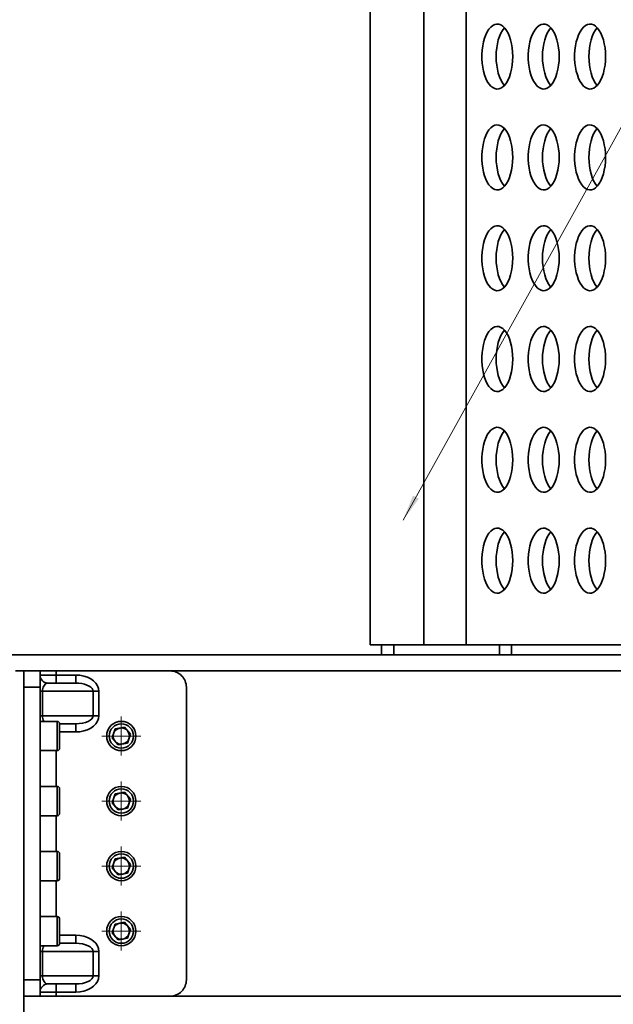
# Model space of a CAD drawing. Header units: millimetres. Extents: x -14862 to 14862, y -10512 to 10512.
# Tile 148 of 199: x 954 to 1319, y 6981 to 7586. Entities that reach past the tile are written whole.
import ezdxf

# ---------------------------------------------------------------- set-up
doc = ezdxf.new("R2010")
doc.units = ezdxf.units.MM
doc.header["$LTSCALE"] = 4
doc.linetypes.add('点画线', pattern=[18, 12, -2, 2, -2])
doc.layers.get('0').update_dxf_attribs({"lineweight": 18})
for name, color, linetype, lineweight in [('中心线层', 1, '点画线', 18), ('几何体', 7, 'Continuous', 35), ('尺寸线层', 3, 'Continuous', 18), ('注释', 3, 'Continuous', 18)]:
    doc.layers.add(name, color=color, linetype=linetype, lineweight=lineweight)
doc.styles.add('标准', font='txt', dxfattribs={"width": 0.667})
doc.dimstyles.new('GB_尺寸', dxfattribs={"dimtxt": 3.5, "dimasz": 4, "dimexe": 2, "dimexo": 0, "dimtad": 1, "dimdsep": 46, "dimtxsty": '标准', "dimblk": '_CAXARROW', "dimcen": 0, "dimdle": 8, "dimazin": 2, "dimtfac": 0.707107, "dimtdec": 3, "dimtmove": 2, "dimatfit": 3, "dimfxl": 0, "dimfrac": 2, "dimtolj": 1, "dimarcsym": 0})

# ---------------------------------------------------------------- blocks, each defined once
blk = doc.blocks.new('*X124')
at = {"layer": '注释', "linetype": 'Continuous'}
blk.add_hatch(color=0, dxfattribs=at).paths.add_polyline_path([(-842.85, -1519.14), (-836.71, -1503.88), (-833.15, -1505.86)], flags=0)
at = {"layer": '注释', "color": 0, "linetype": 'Continuous'}
blk.add_line((-842.85, -1519.14), (0, 0), dxfattribs=at)
blk = doc.blocks.new('*X145')
at = {"layer": '尺寸线层'}
for points in [[(-11533.86, 4553.62), (-11433.86, 4566.12), (-11433.86, 4541.12)], [(4383.67, 4553.62), (4283.67, 4566.12), (4283.67, 4541.12)]]:
    blk.add_hatch(color=0, dxfattribs=at).paths.add_polyline_path(points, flags=0)
at = {"layer": '尺寸线层', "color": 0}
for p, q in [((4383.67, 7085.9), (4383.67, 4503.62)), ((-11533.86, 5485.9), (-11533.86, 4503.62)), ((-11533.86, 4553.62), (4383.67, 4553.62))]:
    blk.add_line(p, q, dxfattribs=at)
at = {"layer": '尺寸线层', "color": 0, "insert": (-3575.1, 4612.75), "char_height": 87.5, "width": 423.3401, "attachment_point": 5, "line_spacing_factor": 1.15057, "style": '标准'}
blk.add_mtext('\\T1.1;15950', dxfattribs=at)
blk = doc.blocks.new('_CAXARROW')
blk.add_hatch(color=0).paths.add_polyline_path([(0, 0), (-1, 0.125), (-1, -0.125)], flags=0)

msp = doc.modelspace()

# ---------------------------------------------------------------- linework, layer by layer
at = {"layer": '中心线层'}
for p, q in [((1016.141, 7133.9), (1016.141, 7157.9)), ((1004.141, 7145.9), (1028.141, 7145.9)), ((1016.141, 7093.9), (1016.141, 7117.9)), ((1004.141, 7105.9), (1028.141, 7105.9)), ((1016.141, 7053.9), (1016.141, 7077.9)), ((1004.141, 7065.9), (1028.141, 7065.9)), ((1016.141, 7013.9), (1016.141, 7037.9)), ((1004.141, 7025.9), (1028.141, 7025.9))]:
    msp.add_line(p, q, dxfattribs=at)
at = {"layer": '几何体'}
for p, q in [((1169.211, 7201.898), (1169.211, 7976.298)), ((1202.15, 7201.898), (1202.15, 7976.298)), ((1228.212, 7976.298), (1228.212, 7201.898)), ((1202.15, 7201.898), (1169.211, 7201.898)), ((1176.141, 7201.898), (1176.141, 7195.9)), ((1183.641, 7201.898), (1183.641, 7195.9)), ((1228.212, 7201.898), (1202.15, 7201.898)), ((1486.141, 7201.898), (1228.212, 7201.898)), ((1248.641, 7195.9), (1248.641, 7201.898)), ((1256.141, 7195.9), (1256.141, 7201.898)), ((1486.141, 7195.9), (586.141, 7195.9)), ((951.141, 7185.9), (956.141, 7185.9)), ((956.141, 7185.9), (966.141, 7185.9)), ((956.141, 7185.9), (956.141, 7184.56)), ((956.141, 7175.9), (956.141, 7184.56)), ((966.141, 7185.9), (966.141, 7175.9)), ((976.141, 7185.9), (966.141, 7185.9)), ((966.141, 7183.4), (976.141, 7183.4)), ((976.141, 7185.9), (976.141, 7183.4)), ((1046.141, 7185.9), (976.141, 7185.9)), ((976.141, 7183.4), (976.141, 7178.4)), ((976.141, 7183.4), (988.212, 7183.4)), ((988.212, 7183.4), (988.212, 7178.4)), ((1046.141, 7185.9), (1486.141, 7185.9)), ((966.141, 7175.9), (956.141, 7175.9)), ((956.141, 6995.9), (956.141, 7175.9)), ((966.141, 6995.9), (966.141, 7175.9)), ((971.141, 7178.4), (988.212, 7178.4)), ((1056.141, 7175.9), (1056.141, 6995.9)), ((967.605, 7173.4), (966.141, 7173.4)), ((967.605, 7173.4), (967.605, 7158.4)), ((998.819, 7173.4), (967.605, 7173.4)), ((998.819, 7158.4), (998.819, 7173.4)), ((1002.354, 7173.4), (998.819, 7173.4)), ((1002.354, 7173.4), (1002.354, 7158.4)), ((967.605, 7158.4), (966.141, 7158.4)), ((967.605, 7158.4), (998.819, 7158.4)), ((1002.354, 7158.4), (998.819, 7158.4)), ((976.641, 7154.9), (966.141, 7154.9)), ((976.641, 7136.9), (976.641, 7154.9)), ((988.212, 7153.4), (978.141, 7153.4)), ((978.141, 7153.4), (978.141, 7138.4)), ((988.212, 7153.4), (988.212, 7148.4)), ((1012.38, 7150.281), (1018.055, 7151.347)), ((1018.055, 7151.347), (1021.815, 7146.965)), ((988.212, 7148.4), (978.141, 7148.4)), ((1010.466, 7144.834), (1012.38, 7150.281)), ((1021.815, 7146.965), (1019.901, 7141.518)), ((1014.227, 7140.453), (1010.466, 7144.834)), ((1019.901, 7141.518), (1014.227, 7140.453)), ((966.141, 7136.9), (976.641, 7136.9)), ((976.141, 7136.9), (976.141, 7114.9)), ((976.641, 7114.9), (966.141, 7114.9)), ((976.641, 7096.9), (976.641, 7114.9)), ((978.141, 7113.4), (978.141, 7098.4)), ((1010.466, 7104.834), (1012.38, 7110.281)), ((1012.38, 7110.281), (1018.055, 7111.347)), ((1018.055, 7111.347), (1021.815, 7106.965)), ((1014.227, 7100.453), (1010.466, 7104.834)), ((1021.815, 7106.965), (1019.901, 7101.518)), ((966.141, 7096.9), (976.641, 7096.9)), ((976.141, 7096.9), (976.141, 7074.9)), ((1019.901, 7101.518), (1014.227, 7100.453)), ((976.641, 7074.9), (966.141, 7074.9)), ((976.641, 7056.9), (976.641, 7074.9)), ((978.141, 7073.4), (978.141, 7058.4)), ((1010.466, 7064.834), (1012.38, 7070.281)), ((1012.38, 7070.281), (1018.055, 7071.347)), ((1018.055, 7071.347), (1021.815, 7066.965)), ((1021.815, 7066.965), (1019.901, 7061.518)), ((1014.227, 7060.453), (1010.466, 7064.834)), ((1019.901, 7061.518), (1014.227, 7060.453)), ((966.141, 7056.9), (976.641, 7056.9)), ((976.141, 7056.9), (976.141, 7034.9)), ((976.641, 7034.9), (966.141, 7034.9)), ((976.641, 7016.9), (976.641, 7034.9)), ((978.141, 7033.4), (978.141, 7018.4)), ((1010.466, 7024.834), (1012.38, 7030.281)), ((1012.38, 7030.281), (1018.055, 7031.347)), ((1018.055, 7031.347), (1021.815, 7026.965)), ((1014.227, 7020.453), (1010.466, 7024.834)), ((1021.815, 7026.965), (1019.901, 7021.518)), ((978.141, 7023.4), (988.212, 7023.4)), ((978.141, 7018.4), (988.212, 7018.4)), ((988.212, 7023.4), (988.212, 7018.4)), ((1019.901, 7021.518), (1014.227, 7020.453)), ((966.141, 7016.9), (976.641, 7016.9)), ((966.141, 7013.4), (967.605, 7013.4)), ((967.605, 7013.4), (967.605, 6998.4)), ((998.819, 7013.4), (967.605, 7013.4)), ((998.819, 6998.4), (998.819, 7013.4)), ((998.819, 7013.4), (1002.354, 7013.4)), ((1002.354, 7013.4), (1002.354, 6998.4)), ((956.141, 6995.9), (966.141, 6995.9)), ((956.141, 6987.239), (956.141, 6995.9)), ((966.141, 6998.4), (967.605, 6998.4)), ((966.141, 6995.9), (966.141, 6985.9)), ((967.605, 6998.4), (998.819, 6998.4)), ((998.819, 6998.4), (1002.354, 6998.4)), ((976.141, 6988.4), (966.141, 6988.4)), ((988.212, 6993.4), (971.141, 6993.4)), ((976.141, 6993.4), (976.141, 6988.4)), ((976.141, 6988.4), (976.141, 6985.9)), ((988.212, 6988.4), (976.141, 6988.4)), ((988.212, 6993.4), (988.212, 6988.4)), ((956.141, 6987.239), (956.141, 5485.9)), ((966.141, 6985.9), (956.141, 6985.9)), ((966.141, 6985.9), (976.141, 6985.9)), ((976.141, 6985.9), (1046.141, 6985.9)), ((1686.141, 6985.9), (1046.141, 6985.9))]:
    msp.add_line(p, q, dxfattribs=at)
for points in [[(1256.796, 7561.077), (1256.881, 7563.743), (1256.796, 7566.409), (1256.543, 7569.027), (1256.126, 7571.551), (1255.553, 7573.935), (1254.834, 7576.138), (1253.981, 7578.119), (1253.011, 7579.844), (1251.94, 7581.282), (1250.787, 7582.407), (1249.573, 7583.198), (1248.321, 7583.643), (1247.05, 7583.732), (1245.786, 7583.464), (1244.55, 7582.845), (1243.364, 7581.885), (1242.25, 7580.601), (1241.227, 7579.016), (1240.313, 7577.159), (1239.526, 7575.062), (1238.878, 7572.763), (1238.382, 7570.304), (1238.047, 7567.727), (1237.877, 7565.079), (1237.877, 7562.407), (1238.047, 7559.759), (1238.382, 7557.182), (1238.878, 7554.723), (1239.526, 7552.424), (1240.313, 7550.327), (1241.227, 7548.47), (1242.25, 7546.885), (1243.364, 7545.601), (1244.55, 7544.641), (1245.786, 7544.022), (1247.05, 7543.754), (1248.321, 7543.843), (1249.573, 7544.288), (1250.787, 7545.079), (1251.94, 7546.204), (1253.011, 7547.642), (1253.981, 7549.367), (1254.834, 7551.348), (1255.553, 7553.551), (1256.126, 7555.935), (1256.543, 7558.459), (1256.796, 7561.077)], [(1246.653, 7563.743), (1246.737, 7566.409), (1246.991, 7569.027), (1247.407, 7571.551), (1247.981, 7573.935), (1248.7, 7576.138), (1249.552, 7578.119), (1250.522, 7579.844), (1251.594, 7581.282), (1251.767, 7581.477)], [(1285.333, 7561.077), (1285.418, 7563.743), (1285.333, 7566.409), (1285.08, 7569.027), (1284.663, 7571.551), (1284.09, 7573.935), (1283.371, 7576.138), (1282.518, 7578.119), (1281.548, 7579.844), (1280.477, 7581.282), (1279.324, 7582.407), (1278.111, 7583.198), (1276.858, 7583.643), (1275.588, 7583.732), (1274.323, 7583.464), (1273.087, 7582.845), (1271.901, 7581.885), (1270.787, 7580.601), (1269.764, 7579.016), (1268.851, 7577.159), (1268.063, 7575.062), (1267.415, 7572.763), (1266.919, 7570.304), (1266.584, 7567.727), (1266.414, 7565.079), (1266.414, 7562.407), (1266.584, 7559.759), (1266.919, 7557.182), (1267.415, 7554.723), (1268.063, 7552.424), (1268.851, 7550.327), (1269.764, 7548.47), (1270.787, 7546.885), (1271.901, 7545.601), (1273.087, 7544.641), (1274.323, 7544.022), (1275.588, 7543.754), (1276.858, 7543.843), (1278.111, 7544.288), (1279.324, 7545.079), (1280.477, 7546.204), (1281.548, 7547.642), (1282.518, 7549.367), (1283.371, 7551.348), (1284.09, 7553.551), (1284.663, 7555.935), (1285.08, 7558.459), (1285.333, 7561.077)], [(1275.19, 7563.743), (1275.274, 7566.409), (1275.528, 7569.027), (1275.944, 7571.551), (1276.518, 7573.935), (1277.237, 7576.138), (1278.089, 7578.119), (1279.059, 7579.844), (1280.131, 7581.282), (1280.304, 7581.477)], [(1313.87, 7561.077), (1313.955, 7563.743), (1313.87, 7566.409), (1313.617, 7569.027), (1313.2, 7571.551), (1312.627, 7573.935), (1311.908, 7576.138), (1311.055, 7578.119), (1310.085, 7579.844), (1309.014, 7581.282), (1307.861, 7582.407), (1306.648, 7583.198), (1305.395, 7583.643), (1304.125, 7583.732), (1302.86, 7583.464), (1301.624, 7582.845), (1300.439, 7581.885), (1299.324, 7580.601), (1298.301, 7579.016), (1297.388, 7577.159), (1296.6, 7575.062), (1295.953, 7572.763), (1295.457, 7570.304), (1295.121, 7567.727), (1294.951, 7565.079), (1294.951, 7562.407), (1295.121, 7559.759), (1295.457, 7557.182), (1295.953, 7554.723), (1296.6, 7552.424), (1297.388, 7550.327), (1298.301, 7548.47), (1299.324, 7546.885), (1300.439, 7545.601), (1301.624, 7544.641), (1302.86, 7544.022), (1304.125, 7543.754), (1305.395, 7543.843), (1306.648, 7544.288), (1307.861, 7545.079), (1309.014, 7546.204), (1310.085, 7547.642), (1311.055, 7549.367), (1311.908, 7551.348), (1312.627, 7553.551), (1313.2, 7555.935), (1313.617, 7558.459), (1313.87, 7561.077)], [(1303.727, 7563.743), (1303.812, 7566.409), (1304.065, 7569.027), (1304.481, 7571.551), (1305.055, 7573.935), (1305.774, 7576.138), (1306.626, 7578.119), (1307.597, 7579.844), (1308.668, 7581.282), (1308.841, 7581.477)], [(1251.767, 7546.009), (1251.594, 7546.204), (1250.522, 7547.642), (1249.552, 7549.367), (1248.7, 7551.348), (1247.981, 7553.551), (1247.407, 7555.935), (1246.991, 7558.459), (1246.737, 7561.077), (1246.653, 7563.743)], [(1280.304, 7546.009), (1280.131, 7546.204), (1279.059, 7547.642), (1278.089, 7549.367), (1277.237, 7551.348), (1276.518, 7553.551), (1275.944, 7555.935), (1275.528, 7558.459), (1275.274, 7561.077), (1275.19, 7563.743)], [(1308.841, 7546.009), (1308.668, 7546.204), (1307.597, 7547.642), (1306.626, 7549.367), (1305.774, 7551.348), (1305.055, 7553.551), (1304.481, 7555.935), (1304.065, 7558.459), (1303.812, 7561.077), (1303.727, 7563.743)], [(1256.796, 7499.077), (1256.881, 7501.743), (1256.796, 7504.409), (1256.543, 7507.027), (1256.126, 7509.551), (1255.553, 7511.935), (1254.834, 7514.138), (1253.981, 7516.119), (1253.011, 7517.844), (1251.94, 7519.282), (1250.787, 7520.407), (1249.573, 7521.198), (1248.321, 7521.643), (1247.05, 7521.732), (1245.786, 7521.464), (1244.55, 7520.845), (1243.364, 7519.885), (1242.25, 7518.601), (1241.227, 7517.016), (1240.313, 7515.159), (1239.526, 7513.062), (1238.878, 7510.763), (1238.382, 7508.303), (1238.047, 7505.727), (1237.877, 7503.079), (1237.877, 7500.407), (1238.047, 7497.759), (1238.382, 7495.183), (1238.878, 7492.723), (1239.526, 7490.424), (1240.313, 7488.327), (1241.227, 7486.47), (1242.25, 7484.885), (1243.364, 7483.601), (1244.55, 7482.641), (1245.786, 7482.022), (1247.05, 7481.754), (1248.321, 7481.843), (1249.573, 7482.288), (1250.787, 7483.079), (1251.94, 7484.204), (1253.011, 7485.642), (1253.981, 7487.367), (1254.834, 7489.348), (1255.553, 7491.551), (1256.126, 7493.935), (1256.543, 7496.459), (1256.796, 7499.077)], [(1285.333, 7499.077), (1285.418, 7501.743), (1285.333, 7504.409), (1285.08, 7507.027), (1284.663, 7509.551), (1284.09, 7511.935), (1283.371, 7514.138), (1282.518, 7516.119), (1281.548, 7517.844), (1280.477, 7519.282), (1279.324, 7520.407), (1278.111, 7521.198), (1276.858, 7521.643), (1275.588, 7521.732), (1274.323, 7521.464), (1273.087, 7520.845), (1271.901, 7519.885), (1270.787, 7518.601), (1269.764, 7517.016), (1268.851, 7515.159), (1268.063, 7513.062), (1267.415, 7510.763), (1266.919, 7508.303), (1266.584, 7505.727), (1266.414, 7503.079), (1266.414, 7500.407), (1266.584, 7497.759), (1266.919, 7495.183), (1267.415, 7492.723), (1268.063, 7490.424), (1268.851, 7488.327), (1269.764, 7486.47), (1270.787, 7484.885), (1271.901, 7483.601), (1273.087, 7482.641), (1274.323, 7482.022), (1275.588, 7481.754), (1276.858, 7481.843), (1278.111, 7482.288), (1279.324, 7483.079), (1280.477, 7484.204), (1281.548, 7485.642), (1282.518, 7487.367), (1283.371, 7489.348), (1284.09, 7491.551), (1284.663, 7493.935), (1285.08, 7496.459), (1285.333, 7499.077)], [(1313.87, 7499.077), (1313.955, 7501.743), (1313.87, 7504.409), (1313.617, 7507.027), (1313.2, 7509.551), (1312.627, 7511.935), (1311.908, 7514.138), (1311.055, 7516.119), (1310.085, 7517.844), (1309.014, 7519.282), (1307.861, 7520.407), (1306.648, 7521.198), (1305.395, 7521.643), (1304.125, 7521.732), (1302.86, 7521.464), (1301.624, 7520.845), (1300.439, 7519.885), (1299.324, 7518.601), (1298.301, 7517.016), (1297.388, 7515.159), (1296.6, 7513.062), (1295.953, 7510.763), (1295.457, 7508.303), (1295.121, 7505.727), (1294.951, 7503.079), (1294.951, 7500.407), (1295.121, 7497.759), (1295.457, 7495.183), (1295.953, 7492.723), (1296.6, 7490.424), (1297.388, 7488.327), (1298.301, 7486.47), (1299.324, 7484.885), (1300.439, 7483.601), (1301.624, 7482.641), (1302.86, 7482.022), (1304.125, 7481.754), (1305.395, 7481.843), (1306.648, 7482.288), (1307.861, 7483.079), (1309.014, 7484.204), (1310.085, 7485.642), (1311.055, 7487.367), (1311.908, 7489.348), (1312.627, 7491.551), (1313.2, 7493.935), (1313.617, 7496.459), (1313.87, 7499.077)], [(1246.653, 7501.743), (1246.737, 7504.409), (1246.991, 7507.027), (1247.407, 7509.551), (1247.981, 7511.935), (1248.7, 7514.138), (1249.552, 7516.119), (1250.522, 7517.844), (1251.594, 7519.282), (1251.767, 7519.477)], [(1275.19, 7501.743), (1275.274, 7504.409), (1275.528, 7507.027), (1275.944, 7509.551), (1276.518, 7511.935), (1277.237, 7514.138), (1278.089, 7516.119), (1279.059, 7517.844), (1280.131, 7519.282), (1280.304, 7519.477)], [(1303.727, 7501.743), (1303.812, 7504.409), (1304.065, 7507.027), (1304.481, 7509.551), (1305.055, 7511.935), (1305.774, 7514.138), (1306.626, 7516.119), (1307.597, 7517.844), (1308.668, 7519.282), (1308.841, 7519.477)], [(1251.767, 7484.009), (1251.594, 7484.204), (1250.522, 7485.642), (1249.552, 7487.367), (1248.7, 7489.348), (1247.981, 7491.551), (1247.407, 7493.935), (1246.991, 7496.459), (1246.737, 7499.077), (1246.653, 7501.743)], [(1280.304, 7484.009), (1280.131, 7484.204), (1279.059, 7485.642), (1278.089, 7487.367), (1277.237, 7489.348), (1276.518, 7491.551), (1275.944, 7493.935), (1275.528, 7496.459), (1275.274, 7499.077), (1275.19, 7501.743)], [(1308.841, 7484.009), (1308.668, 7484.204), (1307.597, 7485.642), (1306.626, 7487.367), (1305.774, 7489.348), (1305.055, 7491.551), (1304.481, 7493.935), (1304.065, 7496.459), (1303.812, 7499.077), (1303.727, 7501.743)], [(1256.796, 7437.077), (1256.881, 7439.743), (1256.796, 7442.409), (1256.543, 7445.027), (1256.126, 7447.551), (1255.553, 7449.935), (1254.834, 7452.138), (1253.981, 7454.119), (1253.011, 7455.844), (1251.94, 7457.282), (1250.787, 7458.407), (1249.573, 7459.198), (1248.321, 7459.643), (1247.05, 7459.732), (1245.786, 7459.464), (1244.55, 7458.845), (1243.364, 7457.885), (1242.25, 7456.601), (1241.227, 7455.016), (1240.313, 7453.159), (1239.526, 7451.062), (1238.878, 7448.763), (1238.382, 7446.303), (1238.047, 7443.727), (1237.877, 7441.079), (1237.877, 7438.407), (1238.047, 7435.759), (1238.382, 7433.183), (1238.878, 7430.723), (1239.526, 7428.424), (1240.313, 7426.327), (1241.227, 7424.47), (1242.25, 7422.885), (1243.364, 7421.601), (1244.55, 7420.641), (1245.786, 7420.022), (1247.05, 7419.754), (1248.321, 7419.843), (1249.573, 7420.288), (1250.787, 7421.079), (1251.94, 7422.204), (1253.011, 7423.642), (1253.981, 7425.367), (1254.834, 7427.348), (1255.553, 7429.551), (1256.126, 7431.935), (1256.543, 7434.459), (1256.796, 7437.077)], [(1246.653, 7439.743), (1246.737, 7442.409), (1246.991, 7445.027), (1247.407, 7447.551), (1247.981, 7449.935), (1248.7, 7452.138), (1249.552, 7454.119), (1250.522, 7455.844), (1251.594, 7457.282), (1251.767, 7457.477)], [(1285.333, 7437.077), (1285.418, 7439.743), (1285.333, 7442.409), (1285.08, 7445.027), (1284.663, 7447.551), (1284.09, 7449.935), (1283.371, 7452.138), (1282.518, 7454.119), (1281.548, 7455.844), (1280.477, 7457.282), (1279.324, 7458.407), (1278.111, 7459.198), (1276.858, 7459.643), (1275.588, 7459.732), (1274.323, 7459.464), (1273.087, 7458.845), (1271.901, 7457.885), (1270.787, 7456.601), (1269.764, 7455.016), (1268.851, 7453.159), (1268.063, 7451.062), (1267.415, 7448.763), (1266.919, 7446.303), (1266.584, 7443.727), (1266.414, 7441.079), (1266.414, 7438.407), (1266.584, 7435.759), (1266.919, 7433.183), (1267.415, 7430.723), (1268.063, 7428.424), (1268.851, 7426.327), (1269.764, 7424.47), (1270.787, 7422.885), (1271.901, 7421.601), (1273.087, 7420.641), (1274.323, 7420.022), (1275.588, 7419.754), (1276.858, 7419.843), (1278.111, 7420.288), (1279.324, 7421.079), (1280.477, 7422.204), (1281.548, 7423.642), (1282.518, 7425.367), (1283.371, 7427.348), (1284.09, 7429.551), (1284.663, 7431.935), (1285.08, 7434.459), (1285.333, 7437.077)], [(1275.19, 7439.743), (1275.274, 7442.409), (1275.528, 7445.027), (1275.944, 7447.551), (1276.518, 7449.935), (1277.237, 7452.138), (1278.089, 7454.119), (1279.059, 7455.844), (1280.131, 7457.282), (1280.304, 7457.477)], [(1313.87, 7437.077), (1313.955, 7439.743), (1313.87, 7442.409), (1313.617, 7445.027), (1313.2, 7447.551), (1312.627, 7449.935), (1311.908, 7452.138), (1311.055, 7454.119), (1310.085, 7455.844), (1309.014, 7457.282), (1307.861, 7458.407), (1306.648, 7459.198), (1305.395, 7459.643), (1304.125, 7459.732), (1302.86, 7459.464), (1301.624, 7458.845), (1300.439, 7457.885), (1299.324, 7456.601), (1298.301, 7455.016), (1297.388, 7453.159), (1296.6, 7451.062), (1295.953, 7448.763), (1295.457, 7446.303), (1295.121, 7443.727), (1294.951, 7441.079), (1294.951, 7438.407), (1295.121, 7435.759), (1295.457, 7433.183), (1295.953, 7430.723), (1296.6, 7428.424), (1297.388, 7426.327), (1298.301, 7424.47), (1299.324, 7422.885), (1300.439, 7421.601), (1301.624, 7420.641), (1302.86, 7420.022), (1304.125, 7419.754), (1305.395, 7419.843), (1306.648, 7420.288), (1307.861, 7421.079), (1309.014, 7422.204), (1310.085, 7423.642), (1311.055, 7425.367), (1311.908, 7427.348), (1312.627, 7429.551), (1313.2, 7431.935), (1313.617, 7434.459), (1313.87, 7437.077)], [(1303.727, 7439.743), (1303.812, 7442.409), (1304.065, 7445.027), (1304.481, 7447.551), (1305.055, 7449.935), (1305.774, 7452.138), (1306.626, 7454.119), (1307.597, 7455.844), (1308.668, 7457.282), (1308.841, 7457.477)], [(1251.767, 7422.009), (1251.594, 7422.204), (1250.522, 7423.642), (1249.552, 7425.367), (1248.7, 7427.348), (1247.981, 7429.551), (1247.407, 7431.935), (1246.991, 7434.459), (1246.737, 7437.077), (1246.653, 7439.743)], [(1280.304, 7422.009), (1280.131, 7422.204), (1279.059, 7423.642), (1278.089, 7425.367), (1277.237, 7427.348), (1276.518, 7429.551), (1275.944, 7431.935), (1275.528, 7434.459), (1275.274, 7437.077), (1275.19, 7439.743)], [(1308.841, 7422.009), (1308.668, 7422.204), (1307.597, 7423.642), (1306.626, 7425.367), (1305.774, 7427.348), (1305.055, 7429.551), (1304.481, 7431.935), (1304.065, 7434.459), (1303.812, 7437.077), (1303.727, 7439.743)], [(1256.796, 7375.077), (1256.881, 7377.743), (1256.796, 7380.409), (1256.543, 7383.027), (1256.126, 7385.551), (1255.553, 7387.935), (1254.834, 7390.138), (1253.981, 7392.119), (1253.011, 7393.844), (1251.94, 7395.282), (1250.787, 7396.407), (1249.573, 7397.198), (1248.321, 7397.643), (1247.05, 7397.732), (1245.786, 7397.464), (1244.55, 7396.845), (1243.364, 7395.885), (1242.25, 7394.601), (1241.227, 7393.016), (1240.313, 7391.159), (1239.526, 7389.062), (1238.878, 7386.763), (1238.382, 7384.303), (1238.047, 7381.727), (1237.877, 7379.079), (1237.877, 7376.407), (1238.047, 7373.759), (1238.382, 7371.183), (1238.878, 7368.723), (1239.526, 7366.424), (1240.313, 7364.327), (1241.227, 7362.47), (1242.25, 7360.885), (1243.364, 7359.601), (1244.55, 7358.641), (1245.786, 7358.022), (1247.05, 7357.754), (1248.321, 7357.843), (1249.573, 7358.288), (1250.787, 7359.079), (1251.94, 7360.204), (1253.011, 7361.642), (1253.981, 7363.367), (1254.834, 7365.348), (1255.553, 7367.551), (1256.126, 7369.935), (1256.543, 7372.459), (1256.796, 7375.077)], [(1246.653, 7377.743), (1246.737, 7380.409), (1246.991, 7383.027), (1247.407, 7385.551), (1247.981, 7387.935), (1248.7, 7390.138), (1249.552, 7392.119), (1250.522, 7393.844), (1251.594, 7395.282), (1251.767, 7395.477)], [(1285.333, 7375.077), (1285.418, 7377.743), (1285.333, 7380.409), (1285.08, 7383.027), (1284.663, 7385.551), (1284.09, 7387.935), (1283.371, 7390.138), (1282.518, 7392.119), (1281.548, 7393.844), (1280.477, 7395.282), (1279.324, 7396.407), (1278.111, 7397.198), (1276.858, 7397.643), (1275.588, 7397.732), (1274.323, 7397.464), (1273.087, 7396.845), (1271.901, 7395.885), (1270.787, 7394.601), (1269.764, 7393.016), (1268.851, 7391.159), (1268.063, 7389.062), (1267.415, 7386.763), (1266.919, 7384.303), (1266.584, 7381.727), (1266.414, 7379.079), (1266.414, 7376.407), (1266.584, 7373.759), (1266.919, 7371.183), (1267.415, 7368.723), (1268.063, 7366.424), (1268.851, 7364.327), (1269.764, 7362.47), (1270.787, 7360.885), (1271.901, 7359.601), (1273.087, 7358.641), (1274.323, 7358.022), (1275.588, 7357.754), (1276.858, 7357.843), (1278.111, 7358.288), (1279.324, 7359.079), (1280.477, 7360.204), (1281.548, 7361.642), (1282.518, 7363.367), (1283.371, 7365.348), (1284.09, 7367.551), (1284.663, 7369.935), (1285.08, 7372.459), (1285.333, 7375.077)], [(1275.19, 7377.743), (1275.274, 7380.409), (1275.528, 7383.027), (1275.944, 7385.551), (1276.518, 7387.935), (1277.237, 7390.138), (1278.089, 7392.119), (1279.059, 7393.844), (1280.131, 7395.282), (1280.304, 7395.477)], [(1313.87, 7375.077), (1313.955, 7377.743), (1313.87, 7380.409), (1313.617, 7383.027), (1313.2, 7385.551), (1312.627, 7387.935), (1311.908, 7390.138), (1311.055, 7392.119), (1310.085, 7393.844), (1309.014, 7395.282), (1307.861, 7396.407), (1306.648, 7397.198), (1305.395, 7397.643), (1304.125, 7397.732), (1302.86, 7397.464), (1301.624, 7396.845), (1300.439, 7395.885), (1299.324, 7394.601), (1298.301, 7393.016), (1297.388, 7391.159), (1296.6, 7389.062), (1295.953, 7386.763), (1295.457, 7384.303), (1295.121, 7381.727), (1294.951, 7379.079), (1294.951, 7376.407), (1295.121, 7373.759), (1295.457, 7371.183), (1295.953, 7368.723), (1296.6, 7366.424), (1297.388, 7364.327), (1298.301, 7362.47), (1299.324, 7360.885), (1300.439, 7359.601), (1301.624, 7358.641), (1302.86, 7358.022), (1304.125, 7357.754), (1305.395, 7357.843), (1306.648, 7358.288), (1307.861, 7359.079), (1309.014, 7360.204), (1310.085, 7361.642), (1311.055, 7363.367), (1311.908, 7365.348), (1312.627, 7367.551), (1313.2, 7369.935), (1313.617, 7372.459), (1313.87, 7375.077)], [(1303.727, 7377.743), (1303.812, 7380.409), (1304.065, 7383.027), (1304.481, 7385.551), (1305.055, 7387.935), (1305.774, 7390.138), (1306.626, 7392.119), (1307.597, 7393.844), (1308.668, 7395.282), (1308.841, 7395.477)], [(1251.767, 7360.009), (1251.594, 7360.204), (1250.522, 7361.642), (1249.552, 7363.367), (1248.7, 7365.348), (1247.981, 7367.551), (1247.407, 7369.935), (1246.991, 7372.459), (1246.737, 7375.077), (1246.653, 7377.743)], [(1280.304, 7360.009), (1280.131, 7360.204), (1279.059, 7361.642), (1278.089, 7363.367), (1277.237, 7365.348), (1276.518, 7367.551), (1275.944, 7369.935), (1275.528, 7372.459), (1275.274, 7375.077), (1275.19, 7377.743)], [(1308.841, 7360.009), (1308.668, 7360.204), (1307.597, 7361.642), (1306.626, 7363.367), (1305.774, 7365.348), (1305.055, 7367.551), (1304.481, 7369.935), (1304.065, 7372.459), (1303.812, 7375.077), (1303.727, 7377.743)], [(1256.796, 7313.077), (1256.881, 7315.743), (1256.796, 7318.409), (1256.543, 7321.027), (1256.126, 7323.551), (1255.553, 7325.935), (1254.834, 7328.138), (1253.981, 7330.119), (1253.011, 7331.844), (1251.94, 7333.282), (1250.787, 7334.407), (1249.573, 7335.198), (1248.321, 7335.643), (1247.05, 7335.732), (1245.786, 7335.464), (1244.55, 7334.845), (1243.364, 7333.885), (1242.25, 7332.601), (1241.227, 7331.016), (1240.313, 7329.159), (1239.526, 7327.062), (1238.878, 7324.763), (1238.382, 7322.303), (1238.047, 7319.727), (1237.877, 7317.079), (1237.877, 7314.407), (1238.047, 7311.759), (1238.382, 7309.183), (1238.878, 7306.723), (1239.526, 7304.424), (1240.313, 7302.327), (1241.227, 7300.47), (1242.25, 7298.885), (1243.364, 7297.601), (1244.55, 7296.641), (1245.786, 7296.022), (1247.05, 7295.754), (1248.321, 7295.843), (1249.573, 7296.288), (1250.787, 7297.079), (1251.94, 7298.204), (1253.011, 7299.642), (1253.981, 7301.367), (1254.834, 7303.348), (1255.553, 7305.551), (1256.126, 7307.935), (1256.543, 7310.459), (1256.796, 7313.077)], [(1246.653, 7315.743), (1246.737, 7318.409), (1246.991, 7321.027), (1247.407, 7323.551), (1247.981, 7325.935), (1248.7, 7328.138), (1249.552, 7330.119), (1250.522, 7331.844), (1251.594, 7333.282), (1251.767, 7333.477)], [(1285.333, 7313.077), (1285.418, 7315.743), (1285.333, 7318.409), (1285.08, 7321.027), (1284.663, 7323.551), (1284.09, 7325.935), (1283.371, 7328.138), (1282.518, 7330.119), (1281.548, 7331.844), (1280.477, 7333.282), (1279.324, 7334.407), (1278.111, 7335.198), (1276.858, 7335.643), (1275.588, 7335.732), (1274.323, 7335.464), (1273.087, 7334.845), (1271.901, 7333.885), (1270.787, 7332.601), (1269.764, 7331.016), (1268.851, 7329.159), (1268.063, 7327.062), (1267.415, 7324.763), (1266.919, 7322.303), (1266.584, 7319.727), (1266.414, 7317.079), (1266.414, 7314.407), (1266.584, 7311.759), (1266.919, 7309.183), (1267.415, 7306.723), (1268.063, 7304.424), (1268.851, 7302.327), (1269.764, 7300.47), (1270.787, 7298.885), (1271.901, 7297.601), (1273.087, 7296.641), (1274.323, 7296.022), (1275.588, 7295.754), (1276.858, 7295.843), (1278.111, 7296.288), (1279.324, 7297.079), (1280.477, 7298.204), (1281.548, 7299.642), (1282.518, 7301.367), (1283.371, 7303.348), (1284.09, 7305.551), (1284.663, 7307.935), (1285.08, 7310.459), (1285.333, 7313.077)], [(1275.19, 7315.743), (1275.274, 7318.409), (1275.528, 7321.027), (1275.944, 7323.551), (1276.518, 7325.935), (1277.237, 7328.138), (1278.089, 7330.119), (1279.059, 7331.844), (1280.131, 7333.282), (1280.304, 7333.477)], [(1313.87, 7313.077), (1313.955, 7315.743), (1313.87, 7318.409), (1313.617, 7321.027), (1313.2, 7323.551), (1312.627, 7325.935), (1311.908, 7328.138), (1311.055, 7330.119), (1310.085, 7331.844), (1309.014, 7333.282), (1307.861, 7334.407), (1306.648, 7335.198), (1305.395, 7335.643), (1304.125, 7335.732), (1302.86, 7335.464), (1301.624, 7334.845), (1300.439, 7333.885), (1299.324, 7332.601), (1298.301, 7331.016), (1297.388, 7329.159), (1296.6, 7327.062), (1295.953, 7324.763), (1295.457, 7322.303), (1295.121, 7319.727), (1294.951, 7317.079), (1294.951, 7314.407), (1295.121, 7311.759), (1295.457, 7309.183), (1295.953, 7306.723), (1296.6, 7304.424), (1297.388, 7302.327), (1298.301, 7300.47), (1299.324, 7298.885), (1300.439, 7297.601), (1301.624, 7296.641), (1302.86, 7296.022), (1304.125, 7295.754), (1305.395, 7295.843), (1306.648, 7296.288), (1307.861, 7297.079), (1309.014, 7298.204), (1310.085, 7299.642), (1311.055, 7301.367), (1311.908, 7303.348), (1312.627, 7305.551), (1313.2, 7307.935), (1313.617, 7310.459), (1313.87, 7313.077)], [(1303.727, 7315.743), (1303.812, 7318.409), (1304.065, 7321.027), (1304.481, 7323.551), (1305.055, 7325.935), (1305.774, 7328.138), (1306.626, 7330.119), (1307.597, 7331.844), (1308.668, 7333.282), (1308.841, 7333.477)], [(1251.767, 7298.009), (1251.594, 7298.204), (1250.522, 7299.642), (1249.552, 7301.367), (1248.7, 7303.348), (1247.981, 7305.551), (1247.407, 7307.935), (1246.991, 7310.459), (1246.737, 7313.077), (1246.653, 7315.743)], [(1280.304, 7298.009), (1280.131, 7298.204), (1279.059, 7299.642), (1278.089, 7301.367), (1277.237, 7303.348), (1276.518, 7305.551), (1275.944, 7307.935), (1275.528, 7310.459), (1275.274, 7313.077), (1275.19, 7315.743)], [(1308.841, 7298.009), (1308.668, 7298.204), (1307.597, 7299.642), (1306.626, 7301.367), (1305.774, 7303.348), (1305.055, 7305.551), (1304.481, 7307.935), (1304.065, 7310.459), (1303.812, 7313.077), (1303.727, 7315.743)], [(1256.796, 7251.077), (1256.881, 7253.743), (1256.796, 7256.409), (1256.543, 7259.027), (1256.126, 7261.551), (1255.553, 7263.935), (1254.834, 7266.138), (1253.981, 7268.119), (1253.011, 7269.844), (1251.94, 7271.282), (1250.787, 7272.407), (1249.573, 7273.198), (1248.321, 7273.643), (1247.05, 7273.732), (1245.786, 7273.464), (1244.55, 7272.845), (1243.364, 7271.885), (1242.25, 7270.601), (1241.227, 7269.016), (1240.313, 7267.159), (1239.526, 7265.062), (1238.878, 7262.763), (1238.382, 7260.304), (1238.047, 7257.727), (1237.877, 7255.079), (1237.877, 7252.407), (1238.047, 7249.759), (1238.382, 7247.182), (1238.878, 7244.723), (1239.526, 7242.424), (1240.313, 7240.327), (1241.227, 7238.47), (1242.25, 7236.885), (1243.364, 7235.601), (1244.55, 7234.641), (1245.786, 7234.022), (1247.05, 7233.754), (1248.321, 7233.843), (1249.573, 7234.288), (1250.787, 7235.079), (1251.94, 7236.204), (1253.011, 7237.642), (1253.981, 7239.367), (1254.834, 7241.348), (1255.553, 7243.551), (1256.126, 7245.935), (1256.543, 7248.459), (1256.796, 7251.077)], [(1285.333, 7251.077), (1285.418, 7253.743), (1285.333, 7256.409), (1285.08, 7259.027), (1284.663, 7261.551), (1284.09, 7263.935), (1283.371, 7266.138), (1282.518, 7268.119), (1281.548, 7269.844), (1280.477, 7271.282), (1279.324, 7272.407), (1278.111, 7273.198), (1276.858, 7273.643), (1275.588, 7273.732), (1274.323, 7273.464), (1273.087, 7272.845), (1271.901, 7271.885), (1270.787, 7270.601), (1269.764, 7269.016), (1268.851, 7267.159), (1268.063, 7265.062), (1267.415, 7262.763), (1266.919, 7260.304), (1266.584, 7257.727), (1266.414, 7255.079), (1266.414, 7252.407), (1266.584, 7249.759), (1266.919, 7247.182), (1267.415, 7244.723), (1268.063, 7242.424), (1268.851, 7240.327), (1269.764, 7238.47), (1270.787, 7236.885), (1271.901, 7235.601), (1273.087, 7234.641), (1274.323, 7234.022), (1275.588, 7233.754), (1276.858, 7233.843), (1278.111, 7234.288), (1279.324, 7235.079), (1280.477, 7236.204), (1281.548, 7237.642), (1282.518, 7239.367), (1283.371, 7241.348), (1284.09, 7243.551), (1284.663, 7245.935), (1285.08, 7248.459), (1285.333, 7251.077)], [(1313.87, 7251.077), (1313.955, 7253.743), (1313.87, 7256.409), (1313.617, 7259.027), (1313.2, 7261.551), (1312.627, 7263.935), (1311.908, 7266.138), (1311.055, 7268.119), (1310.085, 7269.844), (1309.014, 7271.282), (1307.861, 7272.407), (1306.648, 7273.198), (1305.395, 7273.643), (1304.125, 7273.732), (1302.86, 7273.464), (1301.624, 7272.845), (1300.439, 7271.885), (1299.324, 7270.601), (1298.301, 7269.016), (1297.388, 7267.159), (1296.6, 7265.062), (1295.953, 7262.763), (1295.457, 7260.304), (1295.121, 7257.727), (1294.951, 7255.079), (1294.951, 7252.407), (1295.121, 7249.759), (1295.457, 7247.182), (1295.953, 7244.723), (1296.6, 7242.424), (1297.388, 7240.327), (1298.301, 7238.47), (1299.324, 7236.885), (1300.439, 7235.601), (1301.624, 7234.641), (1302.86, 7234.022), (1304.125, 7233.754), (1305.395, 7233.843), (1306.648, 7234.288), (1307.861, 7235.079), (1309.014, 7236.204), (1310.085, 7237.642), (1311.055, 7239.367), (1311.908, 7241.348), (1312.627, 7243.551), (1313.2, 7245.935), (1313.617, 7248.459), (1313.87, 7251.077)], [(1246.653, 7253.743), (1246.737, 7256.409), (1246.991, 7259.027), (1247.407, 7261.551), (1247.981, 7263.935), (1248.7, 7266.138), (1249.552, 7268.119), (1250.522, 7269.844), (1251.594, 7271.282), (1251.767, 7271.477)], [(1275.19, 7253.743), (1275.274, 7256.409), (1275.528, 7259.027), (1275.944, 7261.551), (1276.518, 7263.935), (1277.237, 7266.138), (1278.089, 7268.119), (1279.059, 7269.844), (1280.131, 7271.282), (1280.304, 7271.477)], [(1303.727, 7253.743), (1303.812, 7256.409), (1304.065, 7259.027), (1304.481, 7261.551), (1305.055, 7263.935), (1305.774, 7266.138), (1306.626, 7268.119), (1307.597, 7269.844), (1308.668, 7271.282), (1308.841, 7271.477)], [(1251.767, 7236.009), (1251.594, 7236.204), (1250.522, 7237.642), (1249.552, 7239.367), (1248.7, 7241.348), (1247.981, 7243.551), (1247.407, 7245.935), (1246.991, 7248.459), (1246.737, 7251.077), (1246.653, 7253.743)], [(1280.304, 7236.009), (1280.131, 7236.204), (1279.059, 7237.642), (1278.089, 7239.367), (1277.237, 7241.348), (1276.518, 7243.551), (1275.944, 7245.935), (1275.528, 7248.459), (1275.274, 7251.077), (1275.19, 7253.743)], [(1308.841, 7236.009), (1308.668, 7236.204), (1307.597, 7237.642), (1306.626, 7239.367), (1305.774, 7241.348), (1305.055, 7243.551), (1304.481, 7245.935), (1304.065, 7248.459), (1303.812, 7251.077), (1303.727, 7253.743)], [(1002.354, 7173.4), (1002.139, 7175.136), (1001.501, 7176.82), (1000.459, 7178.4), (999.045, 7179.827), (997.302, 7181.06), (995.283, 7182.06), (993.049, 7182.796), (990.668, 7183.248), (988.212, 7183.4)], [(967.605, 7173.4), (967.659, 7174.268), (967.818, 7175.11), (968.079, 7175.9), (968.432, 7176.614), (968.868, 7177.23), (969.373, 7177.73), (969.931, 7178.098), (970.527, 7178.324), (971.141, 7178.4)], [(988.212, 7178.4), (990.053, 7178.324), (991.84, 7178.098), (993.515, 7177.73), (995.03, 7177.23), (996.337, 7176.614), (997.397, 7175.9), (998.179, 7175.11), (998.657, 7174.268), (998.819, 7173.4)], [(988.212, 7153.4), (990.281, 7153.496), (992.271, 7153.78), (994.105, 7154.242), (995.712, 7154.864), (997.031, 7155.622), (998.011, 7156.486), (998.615, 7157.424), (998.819, 7158.4)], [(988.212, 7148.4), (990.668, 7148.551), (993.049, 7149.003), (995.283, 7149.739), (997.302, 7150.739), (999.045, 7151.972), (1000.459, 7153.4), (1001.501, 7154.979), (1002.139, 7156.663), (1002.354, 7158.4)], [(1002.354, 7013.4), (1002.139, 7015.136), (1001.501, 7016.82), (1000.459, 7018.4), (999.045, 7019.827), (997.302, 7021.06), (995.283, 7022.06), (993.049, 7022.796), (990.668, 7023.248), (988.212, 7023.4)], [(998.819, 7013.4), (998.615, 7014.375), (998.011, 7015.313), (997.031, 7016.177), (995.712, 7016.935), (994.105, 7017.557), (992.271, 7018.019), (990.281, 7018.304), (988.212, 7018.4)], [(971.141, 6993.4), (970.451, 6993.496), (969.788, 6993.78), (969.176, 6994.242), (968.641, 6994.864), (968.201, 6995.622), (967.874, 6996.486), (967.673, 6997.424), (967.605, 6998.4)], [(998.819, 6998.4), (998.615, 6997.424), (998.011, 6996.486), (997.031, 6995.622), (995.712, 6994.864), (994.105, 6994.242), (992.271, 6993.78), (990.281, 6993.496), (988.212, 6993.4)], [(988.212, 6988.4), (990.668, 6988.551), (993.049, 6989.003), (995.283, 6989.739), (997.302, 6990.739), (999.045, 6991.972), (1000.459, 6993.4), (1001.501, 6994.979), (1002.139, 6996.663), (1002.354, 6998.4)]]:
    msp.add_lwpolyline(points, dxfattribs=at)
for centre, radius in [((1016.141, 7145.9), 9), ((1016.141, 7145.9), 7.5), ((1016.141, 7105.9), 9), ((1016.141, 7105.9), 7.5), ((1016.141, 7065.9), 9), ((1016.141, 7065.9), 7.5), ((1016.141, 7025.9), 9), ((1016.141, 7025.9), 7.5)]:
    msp.add_circle(centre, radius, dxfattribs=at)
for centre, radius, start, end in [((971.141, 7183.399), 5, 179.998044, 269.997687), ((1046.141, 7175.9), 10, 359.998129, 90.000419), ((973.801, 7158.292), 6.197, 179.008793, 213.197099), ((976.641, 7153.4), 1.5, 359.989291, 89.997616), ((1016.143, 7145.9), 5.002, 160.653388, 220.625803), ((1016.141, 7145.899), 5.001, 100.644109, 160.632342), ((1016.14, 7145.899), 5, 40.640836, 100.636796), ((1016.142, 7145.9), 4.999, 340.633228, 40.645963), ((1016.141, 7145.9), 5.001, 220.641437, 280.636194), ((1016.14, 7145.9), 5.001, 280.644109, 340.632342), ((976.641, 7138.399), 1.5, 270.002384, 0.011278), ((976.641, 7113.4), 1.5, 359.98832, 89.998588), ((1016.141, 7105.899), 5.001, 100.643896, 160.632426), ((1016.14, 7105.899), 5, 40.641137, 100.636495), ((1016.142, 7105.9), 4.999, 340.633287, 40.645904), ((1016.143, 7105.9), 5.002, 160.653329, 220.625862), ((1016.14, 7105.9), 5.001, 280.644109, 340.632342), ((976.641, 7098.399), 1.5, 270.001898, 0.011194), ((1016.141, 7105.9), 5, 220.64092, 280.636551), ((976.641, 7073.4), 1.5, 359.988521, 89.998102), ((1016.143, 7065.9), 5.002, 160.653329, 220.625862), ((1016.141, 7065.899), 5.001, 100.643896, 160.632426), ((1016.14, 7065.899), 5, 40.641137, 100.636495), ((1016.142, 7065.9), 4.999, 340.633287, 40.645904), ((1016.141, 7065.9), 5, 220.64092, 280.636551), ((1016.14, 7065.9), 5.001, 280.644109, 340.632342), ((976.641, 7058.399), 1.5, 270.001898, 0.011194), ((976.641, 7033.4), 1.5, 359.988663, 89.998102), ((1016.141, 7025.899), 5.001, 100.644002, 160.632384), ((1016.14, 7025.899), 5, 40.641137, 100.636495), ((1016.143, 7025.9), 5.002, 160.653329, 220.625862), ((1016.14, 7025.9), 5.001, 280.644109, 340.632342), ((1016.142, 7025.9), 4.999, 340.633316, 40.645875), ((976.641, 7018.399), 1.5, 270.002141, 0.011094), ((1016.141, 7025.9), 5, 220.641028, 280.636523), ((973.771, 7013.515), 6.167, 146.718829, 181.075279), ((1046.141, 6995.899), 10, 269.999481, 0.001939), ((971.141, 6988.4), 5, 90.002213, 180.001939)]:
    msp.add_arc(centre, radius, start, end, dxfattribs=at)

# ---------------------------------------------------------------- block references
at = {"layer": '注释'}
msp.add_blockref('*X124', (2032.249, 8797.707), dxfattribs=at)

# ---------------------------------------------------------------- dimensions: what is measured, and where the dimension line sits
at = {"layer": '尺寸线层'}
dim = msp.add_linear_dim(base=(4383.668, 4553.619), p1=(-11533.859, 5485.9), p2=(4383.668, 7085.9), text='15950', dimstyle='GB_尺寸', override={"dimscale": 25, "dimsah": 1, "dimtfac": 1, "dimtfill": 1}, dxfattribs=at)
dim.commit()
dim.dimension.update_dxf_attribs({"geometry": '*X145', "text_midpoint": (-3575.096, 4612.749), "dimtype": 160})

doc.saveas('drawing.dxf')
